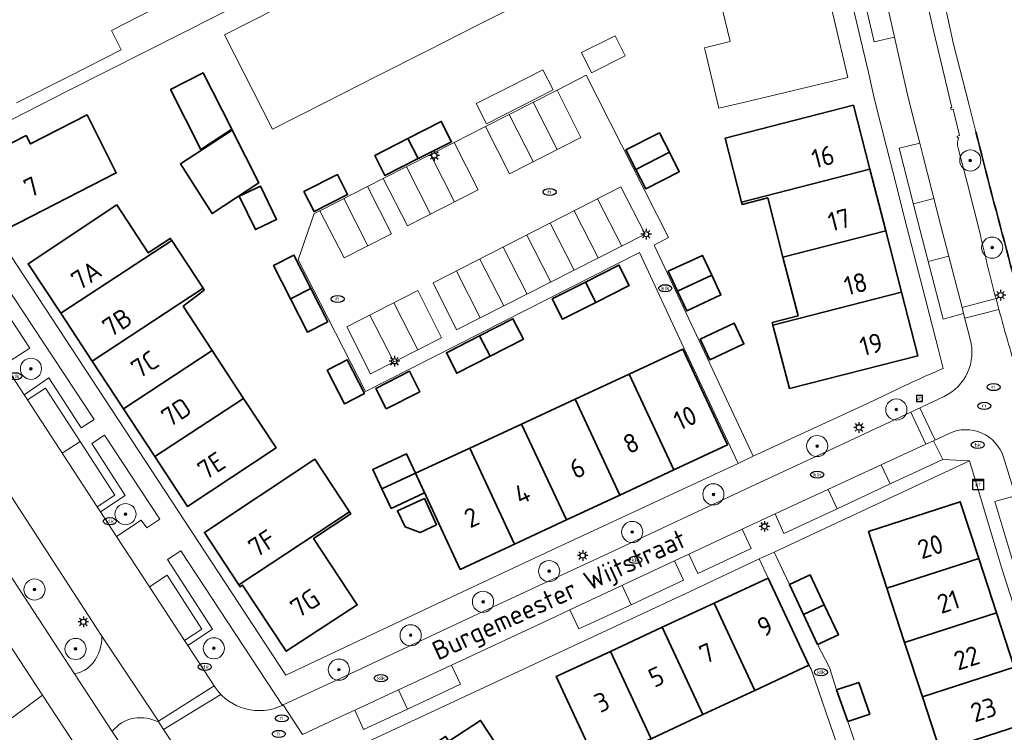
# Model space of a CAD drawing. Header units: metres. Extents: x 89394 to 92106, y 463550 to 466167.
# Tile 35 of 112: x 90360 to 90453, y 465358 to 465425. Entities that reach past the tile are written whole.
import ezdxf
from ezdxf.enums import TextEntityAlignment as Align

# ---------------------------------------------------------------- set-up
doc = ezdxf.new("R2010")
doc.units = ezdxf.units.M
for name, color, linetype, lineweight in [('B-PV-GK-BESCHOEIING-G', 253, 'OB-BESCHOEIING-BLOK', 35), ('B-PV-GR-BEPLANTING_CULTUUR_BODEMBEDEKKER-GV', 90, 'Continuous', 18), ('B-PV-GR-BEPLANTING_CULTUUR_HEESTERS-GV', 90, 'Continuous', 18), ('B-PV-GR-BOOM-S', 90, 'Continuous', 25), ('B-PV-IE-MEUBILAIR-S', 7, 'Continuous', 25), ('B-PV-OG-BEBOUWING-GV', 7, 'Continuous', 35), ('B-PV-OG-BEBOUWING-T18', 1, 'Continuous', 18), ('B-PV-OG-TERREIN_BEGROEID-GV', 7, 'Continuous', 18), ('B-PV-OG-TERREIN_ERF-GV', 50, 'Continuous', 18), ('B-PV-OG-TOPOGRAFIE-T18', 1, 'Continuous', 18), ('B-PV-OG-WATER-GV', 130, 'Continuous', 18), ('B-PV-VH-VERHARDING_ASFALT-GV', 210, 'Continuous', 18), ('B-PV-VH-VERHARDING_BETONSTRAATSTEEN-GV', 190, 'Continuous', 18), ('B-PV-VH-VERHARDING_STRAATBAKSTEEN-GV', 40, 'Continuous', 18), ('B-PV-VW-MARKERING_PICTOGRAM-G', 7, 'Continuous', 18), ('X-XX-AL-VERWIJZING-G', 7, 'Continuous', 18)]:
    doc.layers.add(name, color=color, linetype=linetype, lineweight=lineweight)
doc.styles.add('NLCS-ISO', font='NLCS-ISO.ttf')
doc.styles.add('NLCS-ISO-M500-T18', font='NLCS-ISO.ttf', dxfattribs={"height": 0.9})
doc.linetypes.add('OB-BESCHOEIING-BLOK', pattern='A,6,-1,[152,NLCS.SHX,S=2,R=0,X=-1,Y=0]', length=7)

# ---------------------------------------------------------------- blocks, each defined once
blk = doc.blocks.new('SIE-MEUBILAIR_BORD_VERKEER-SO')
blk.add_lwpolyline([(-0.5625, -0.5625), (0.5625, -0.5625), (0.5625, 0.5625), (-0.5625, 0.5625)], close=True)
at = {"style": 'NLCS-ISO'}
blk.add_text('vb', height=0.75, dxfattribs=at).set_placement((0, 0), align=Align.MIDDLE_CENTER)
blk = doc.blocks.new('SIE-MEUBILAIR_KAST_ELEKTRA-SO')
for points in [[(-1, 1), (1, 1), (1, 0.84), (-1, 0.84)], [(-1, 0.76), (1, 0.76), (1, -1), (-1, -1)]]:
    blk.add_lwpolyline(points, close=True)
at = {"style": 'NLCS-ISO'}
blk.add_text('et', height=0.75, dxfattribs=at).set_placement((0, 0), align=Align.MIDDLE_CENTER)
blk = doc.blocks.new('SIE-MEUBILAIR_PAAL_LICHTMAST-SO')
for points in [[(-0.62, 0), (-1, 0)], [(-0.71, 0.71), (-0.44, 0.44)], [(0, 1), (0, 0.62)], [(0.44, 0.44), (0.71, 0.71)], [(1, 0), (0.62, 0)], [(-0.71, -0.71), (-0.44, -0.44)], [(0, -0.62), (0, -1)], [(0.44, -0.44), (0.71, -0.71)]]:
    blk.add_lwpolyline(points)
blk.add_circle((0, 0), 0.5)
blk = doc.blocks.new('SIE-MEUBILAIR_PUT_RIOOLPUT-SO')
blk.add_ellipse((0, 0), major_axis=(1.25, 0), ratio=0.54)
at = {"style": 'NLCS-ISO'}
blk.add_text('ri', height=0.75, dxfattribs=at).set_placement((-0.04, 0.07), align=Align.MIDDLE_CENTER)
blk = doc.blocks.new('SIE-MEUBILAIR_PUT_KOLK-SO')
blk.add_ellipse((0, 0), major_axis=(1.25, 0), ratio=0.54)
at = {"style": 'NLCS-ISO'}
blk.add_text('klk', height=0.75, dxfattribs=at).set_placement((0.03, 0), align=Align.MIDDLE_CENTER)
blk = doc.blocks.new('SIE-MEUBILAIR_PUT_BRANDKRAAN-SO')
blk.add_ellipse((0, 0), major_axis=(1.25, 0), ratio=0.54)
at = {"style": 'NLCS-ISO'}
blk.add_text('bk', height=0.75, dxfattribs=at).set_placement((0.03, 0), align=Align.MIDDLE_CENTER)
blk = doc.blocks.new('SGR-BOOM_GBKN-SO')
at = {"linetype": 'ByBlock', "lineweight": 18}
h = blk.add_hatch(color=0, dxfattribs=at)
h.dxf.hatch_style = 1
edge = h.paths.add_edge_path()
edge.add_arc((0, 0), 0.25, 0, 360)
at = {"color": 0, "linetype": 'ByBlock', "lineweight": 18}
for radius in [2, 0.25]:
    blk.add_circle((0, 0), radius, dxfattribs=at)
at = {"color": 0, "linetype": 'ByBlock', "lineweight": 18, "style": 'NLCS-ISO'}
blk.add_attdef('SOORT', (2.5, 0), '', height=1.5, dxfattribs=at)

msp = doc.modelspace()

# ---------------------------------------------------------------- linework, layer by layer
at = {"layer": 'B-PV-GK-BESCHOEIING-G'}
msp.add_lwpolyline([(90456.884, 465391.17, -0.00685), (90450.526, 465414.838)], format="xyb", dxfattribs=at)
at = {"layer": 'B-PV-GR-BEPLANTING_CULTUUR_BODEMBEDEKKER-GV'}
for points in [[(90449.572, 465455.143, 0.013852), (90457.255, 465419.11)], [(90371, 465359.42, 0.178288), (90368.922, 465358.169)], [(90373.34, 465359.053, 0.146564), (90371, 465359.42)]]:
    msp.add_lwpolyline(points, format="xyb", dxfattribs=at)
at = {"layer": 'B-PV-GR-BEPLANTING_CULTUUR_BODEMBEDEKKER-GV', "flags": 128}
for points in [[(90373.766, 465358.365), (90373.34, 465359.053)], [(90368.922, 465358.169), (90370.273, 465356.104), (90392.923, 465321.586), (90394.431, 465319.307), (90396.548, 465320.668), (90397.1, 465322.944), (90395.223, 465325.795), (90381.359, 465346.991), (90373.766, 465358.365)]]:
    msp.add_lwpolyline(points, dxfattribs=at)
at = {"layer": 'B-PV-GR-BEPLANTING_CULTUUR_HEESTERS-GV', "flags": 128}
for points in [[(90360.611, 465389.986), (90362.948, 465391.582), (90366.008, 465386.873), (90367.234, 465387.636), (90358.608, 465400.694), (90357.448, 465399.969), (90361.137, 465394.384), (90358.75, 465392.84)], [(90367.835, 465378.906), (90369.336, 465376.604), (90371.664, 465378.146), (90372.187, 465377.423), (90373.418, 465378.231), (90368.193, 465386.151), (90366.988, 465385.392), (90370.159, 465380.452)]]:
    msp.add_lwpolyline(points, close=True, dxfattribs=at)
for points in [[(90385.011, 465360.634), (90375.414, 465375.235), (90374.151, 465374.423), (90378.418, 465367.834), (90376.065, 465366.284), (90378.556, 465362.464)], [(90378.556, 465362.464), (90378.672, 465362.286)]]:
    msp.add_lwpolyline(points, dxfattribs=at)
at = {"layer": 'B-PV-GR-BEPLANTING_CULTUUR_HEESTERS-GV'}
msp.add_lwpolyline([(90378.672, 465362.286, 0.364449), (90385.011, 465360.634)], format="xyb", dxfattribs=at)
at = {"layer": 'B-PV-OG-BEBOUWING-GV', "flags": 128}
for points in [[(90377.533, 465420.409), (90374.446, 465418.83), (90377.312, 465413.171), (90380.234, 465415.069)], [(90428.395, 465408.179), (90440.521, 465411.293), (90438.965, 465417.341), (90426.844, 465414.22)], [(90357.185, 465411.645), (90356.087, 465411.085), (90358.871, 465405.605), (90369.315, 465410.955), (90366.558, 465416.429), (90361.194, 465413.692), (90360.785, 465414.469), (90356.776, 465412.447)], [(90396.876, 465414.195), (90397.846, 465412.298), (90400.995, 465413.897), (90400.012, 465415.808)], [(90382.784, 465410.027), (90380.273, 465414.992), (90375.364, 465411.822), (90378.371, 465407.11)], [(90421.574, 465412.896), (90420.639, 465414.737), (90417.466, 465413.126), (90418.408, 465411.283)], [(90396.876, 465414.195), (90393.739, 465412.581), (90394.696, 465410.698), (90397.846, 465412.298)], [(90421.574, 465412.896), (90418.408, 465411.283), (90419.35, 465409.44), (90422.509, 465411.054)], [(90428.45, 465407.964), (90430.869, 465408.585), (90432.307, 465402.988), (90442.017, 465405.482), (90440.521, 465411.293), (90428.395, 465408.179)], [(90390.202, 465410.801), (90387.037, 465409.189), (90388.004, 465407.291), (90391.169, 465408.903)], [(90380.927, 465408.739), (90382.451, 465405.589), (90384.461, 465406.561), (90382.937, 465409.711)], [(90369.357, 465407.927), (90360.983, 465402.369), (90364.061, 465397.679), (90374.545, 465404.56), (90374.41, 465404.766), (90372.327, 465403.395)], [(90443.512, 465399.671), (90442.017, 465405.482), (90432.307, 465402.988), (90433.735, 465397.427), (90431.289, 465396.799), (90431.354, 465396.549)], [(90377.506, 465400.044), (90374.545, 465404.56), (90364.061, 465397.679), (90367.024, 465393.164)], [(90387.697, 465400.025), (90386.098, 465403.177), (90384.175, 465402.199), (90385.777, 465399.05)], [(90421.467, 465401.649), (90422.347, 465399.779), (90425.58, 465401.292), (90424.71, 465403.159)], [(90414.632, 465398.713), (90417.784, 465400.311), (90416.808, 465402.234), (90413.657, 465400.635)], [(90413.657, 465400.635), (90410.506, 465399.036), (90411.48, 465397.115), (90414.632, 465398.713)], [(90425.58, 465401.292), (90422.347, 465399.779), (90423.226, 465397.909), (90426.449, 465399.425)], [(90375.627, 465398.359), (90377.613, 465399.88), (90377.506, 465400.044), (90367.024, 465393.164), (90369.986, 465388.65), (90378.38, 465394.159)], [(90387.697, 465400.025), (90385.777, 465399.05), (90387.378, 465395.9), (90389.296, 465396.873)], [(90432.913, 465390.56), (90445.059, 465393.659), (90443.512, 465399.671), (90431.354, 465396.549)], [(90403.647, 465395.557), (90404.63, 465393.634), (90407.776, 465395.246), (90406.795, 465397.16)], [(90424.489, 465395.224), (90425.408, 465393.27), (90428.621, 465394.781), (90427.702, 465396.736)], [(90403.647, 465395.557), (90400.499, 465393.954), (90401.483, 465392.021), (90404.63, 465393.634)], [(90369.986, 465388.65), (90372.949, 465384.135), (90381.34, 465389.642), (90378.38, 465394.159)], [(90421.99, 465382.883), (90427.062, 465385.246), (90422.848, 465394.29), (90417.768, 465391.933)], [(90389.233, 465392.299), (90390.861, 465389.138), (90392.764, 465390.112), (90391.142, 465393.282)], [(90397.995, 465390.275), (90397.011, 465392.202), (90393.842, 465390.578), (90394.826, 465388.657)], [(90416.887, 465380.506), (90421.99, 465382.883), (90417.768, 465391.933), (90412.66, 465389.564)], [(90376.032, 465379.438), (90384.407, 465384.961), (90381.34, 465389.642), (90372.949, 465384.135)], [(90411.838, 465378.153), (90416.887, 465380.506), (90412.66, 465389.564), (90407.607, 465387.22)], [(90402.708, 465384.948), (90406.943, 465375.873), (90411.838, 465378.153), (90407.607, 465387.22)], [(90406.943, 465375.873), (90402.708, 465384.948), (90397.593, 465382.575), (90401.811, 465373.482)], [(90391.357, 465378.907), (90388.086, 465383.884), (90377.634, 465376.981), (90380.879, 465372.03)], [(90394.409, 465381.087), (90397.581, 465382.567), (90396.719, 465384.413), (90393.548, 465382.933)], [(90398.442, 465380.721), (90397.581, 465382.567), (90394.409, 465381.087), (90395.27, 465379.241)], [(90399.575, 465377.701), (90398.425, 465380.18), (90395.883, 465379.001), (90396.618, 465377.488), (90398.038, 465376.961)], [(90440.391, 465377.053), (90442.135, 465371.7), (90450.809, 465374.525), (90449.063, 465379.881)], [(90391.357, 465378.907), (90380.879, 465372.03), (90381.005, 465371.837), (90381.247, 465372.001), (90385.36, 465365.738), (90392.078, 465370.143), (90387.949, 465376.416), (90391.472, 465378.731)], [(90443.807, 465366.566), (90452.482, 465369.39), (90450.809, 465374.525), (90442.135, 465371.7)], [(90436.206, 465370.132), (90434.871, 465372.968), (90432.924, 465372.052), (90434.248, 465369.21)], [(90425.792, 465370.285), (90429.639, 465362.041), (90434.747, 465364.422), (90430.917, 465372.666)], [(90420.895, 465368.01), (90424.745, 465359.76), (90429.639, 465362.041), (90425.792, 465370.285)], [(90435.571, 465366.368), (90437.541, 465367.295), (90436.206, 465370.132), (90434.248, 465369.21)], [(90452.482, 465369.39), (90443.807, 465366.566), (90445.479, 465361.432), (90454.155, 465364.256)], [(90424.745, 465359.76), (90420.895, 465368.01), (90415.998, 465365.735), (90419.85, 465357.479)], [(90419.85, 465357.479), (90415.998, 465365.735), (90410.892, 465363.363), (90414.733, 465355.094)], [(90445.479, 465361.432), (90447.152, 465356.297), (90455.828, 465359.122), (90454.155, 465364.256)], [(90438.424, 465359.1), (90440.501, 465359.806), (90439.462, 465362.787), (90437.376, 465362.105)], [(90400.727, 465357.24), (90400.432, 465357.7), (90396.419, 465355.07), (90396.717, 465354.615), (90393.691, 465352.634), (90398.063, 465345.943), (90406.42, 465351.429), (90407.239, 465350.178), (90412.279, 465353.482), (90410.638, 465355.975), (90407.28, 465353.796), (90403.736, 465359.21)], [(90447.152, 465356.297), (90448.824, 465351.162), (90457.501, 465353.988), (90455.828, 465359.122)]]:
    msp.add_lwpolyline(points, close=True, dxfattribs=at)
at = {"layer": 'B-PV-OG-TERREIN_BEGROEID-GV', "flags": 128}
for points in [[(90445.489, 465429.016), (90446.54, 465424.413), (90447.377, 465420.841), (90448.266, 465417.135), (90448.149, 465417.11), (90448.19, 465416.935), (90448.404, 465416.984), (90448.982, 465414.469), (90448.769, 465414.412), (90448.807, 465414.256), (90448.931, 465414.265)], [(90454.376, 465392.252), (90454.892, 465390.593), (90456.884, 465391.17), (90456.044, 465394.155), (90454.902, 465398.281), (90453.78, 465402.413), (90452.676, 465406.55), (90451.591, 465410.691), (90450.526, 465414.838), (90449.892, 465417.338), (90448.431, 465423.1), (90447.14, 465429.064)], [(90448.91, 465413.151), (90449.753, 465409.92), (90450.962, 465405.054)], [(90452.441, 465399.065), (90452.577, 465398.554), (90452.714, 465398.044)], [(90367.952, 465367.171), (90367.41, 465367.988), (90360.512, 465378.629), (90356.496, 465384.799), (90355.353, 465385.079)], [(90352.316, 465383.562), (90365.367, 465363.604)]]:
    msp.add_lwpolyline(points, dxfattribs=at)
at = {"layer": 'B-PV-OG-TERREIN_BEGROEID-GV'}
for points in [[(90448.931, 465414.265, 0.209909), (90448.91, 465413.151)], [(90450.962, 465405.054, 0.007824), (90452.441, 465399.065)], [(90452.714, 465398.044, 0.007979), (90454.376, 465392.252)], [(90367.125, 465364.64, 0.16163), (90367.952, 465367.171)], [(90365.367, 465363.604, 0.170172), (90367.125, 465364.64)]]:
    msp.add_lwpolyline(points, format="xyb", dxfattribs=at)
at = {"layer": 'B-PV-OG-TERREIN_BEGROEID-GV', "flags": 128}
msp.add_lwpolyline([(90362.343, 465361.593), (90349.795, 465380.711), (90349.462, 465380.493), (90348.188, 465380.759), (90345.829, 465379.452), (90344.473, 465378.669), (90357.845, 465358.453), (90359.493, 465359.48)], close=True, dxfattribs=at)
at = {"layer": 'B-PV-OG-TERREIN_ERF-GV', "flags": 128}
for points in [[(90447.44, 465392.472), (90447.022, 465394.1), (90445.553, 465399.866), (90443.969, 465405.947), (90442.676, 465411.093), (90442.086, 465413.428), (90440.961, 465417.884), (90440.386, 465420.447), (90439.111, 465425.88), (90437.843, 465431.391), (90437.262, 465434.001), (90436.34, 465438.102), (90436.151, 465439.082), (90435.163, 465444.275), (90434.372, 465448.399), (90433.382, 465453.634), (90408.209, 465440.783), (90391.424, 465432.231), (90375.836, 465424.311), (90364.736, 465418.704), (90353.016, 465412.73)], [(90353.016, 465412.73), (90385.341, 465363.484), (90399.55, 465370.182), (90410.842, 465375.48), (90421.961, 465380.667), (90428.072, 465383.479), (90422.955, 465394.416), (90418.759, 465403.441), (90392.857, 465390.283), (90386.505, 465402.738), (90388.022, 465407.101), (90388.555, 465407.372), (90393.04, 465409.654), (90394.539, 465410.416), (90401.228, 465413.819), (90404.211, 465415.337), (90410.972, 465418.776), (90413.716, 465420.172), (90421.48, 465404.835), (90420.138, 465404.123), (90425.134, 465393.474), (90429.477, 465384.194), (90440.347, 465389.191), (90443.308, 465390.605)], [(90456.122, 465363.832), (90452.995, 465373.573), (90452.15, 465376.409), (90449.941, 465383.731), (90431.473, 465375.102), (90432.924, 465372.052), (90434.871, 465372.968), (90436.206, 465370.132), (90437.541, 465367.295), (90435.571, 465366.368), (90436.693, 465364.194), (90437.376, 465362.105), (90439.462, 465362.787), (90440.501, 465359.806), (90438.424, 465359.1), (90439.044, 465357.335)], [(90414.733, 465355.094), (90410.892, 465363.363), (90415.998, 465365.735), (90420.895, 465368.01), (90425.792, 465370.285), (90430.917, 465372.666), (90430.066, 465374.469), (90423.529, 465371.4), (90390.219, 465355.86)], [(90437.468, 465356.821), (90434.974, 465364.044), (90434.747, 465364.422), (90429.639, 465362.041), (90424.745, 465359.76), (90419.85, 465357.479)]]:
    msp.add_lwpolyline(points, dxfattribs=at)
for points in [[(90403.784, 465436.309), (90408.847, 465438.88), (90413.377, 465429.94), (90408.324, 465427.379), (90403.507, 465424.939), (90398.69, 465422.498), (90393.874, 465420.058), (90389.056, 465417.617), (90384.07, 465415.09), (90379.545, 465423.999), (90384.525, 465426.528), (90389.34, 465428.973), (90394.155, 465431.419), (90398.969, 465433.864)], [(90426.067, 465428.608), (90435.844, 465430.901), (90437.145, 465425.433), (90438.448, 465419.958), (90428.72, 465417.64), (90426.248, 465417.056), (90424.954, 465422.532), (90424.896, 465422.779), (90427.32, 465423.357)], [(90417.403, 465422.011), (90414.228, 465420.411), (90413.269, 465422.313), (90416.444, 465423.913)], [(90377.533, 465420.409), (90380.234, 465415.069), (90377.312, 465413.171), (90374.446, 465418.83)], [(90410.599, 465418.789), (90407.45, 465417.185), (90404.3, 465415.581), (90403.328, 465417.506), (90406.48, 465419.098), (90409.631, 465420.689)], [(90430.869, 465408.585), (90428.45, 465407.964), (90428.395, 465408.179), (90426.844, 465414.22), (90438.965, 465417.341), (90440.521, 465411.293), (90442.017, 465405.482), (90443.512, 465399.671), (90445.059, 465393.659), (90432.913, 465390.56), (90431.354, 465396.549), (90431.289, 465396.799), (90433.735, 465397.427), (90432.307, 465402.988)], [(90356.087, 465411.085), (90357.185, 465411.645), (90356.776, 465412.447), (90360.785, 465414.469), (90361.194, 465413.692), (90366.558, 465416.429), (90369.315, 465410.955), (90358.871, 465405.605)], [(90396.876, 465414.195), (90400.012, 465415.808), (90400.995, 465413.897), (90397.846, 465412.298), (90394.696, 465410.698), (90393.739, 465412.581)], [(90375.364, 465411.822), (90380.273, 465414.992), (90382.784, 465410.027), (90378.371, 465407.11)], [(90420.639, 465414.737), (90421.574, 465412.896), (90422.509, 465411.054), (90419.35, 465409.44), (90418.408, 465411.283), (90417.466, 465413.126)], [(90387.037, 465409.189), (90390.202, 465410.801), (90391.169, 465408.903), (90388.004, 465407.291)], [(90380.927, 465408.739), (90382.937, 465409.711), (90384.461, 465406.561), (90382.451, 465405.589)], [(90384.407, 465384.961), (90376.032, 465379.438), (90372.949, 465384.135), (90369.986, 465388.65), (90367.024, 465393.164), (90364.061, 465397.679), (90360.983, 465402.369), (90369.357, 465407.927), (90372.327, 465403.395), (90374.41, 465404.766), (90374.545, 465404.56), (90377.506, 465400.044), (90377.613, 465399.88), (90375.627, 465398.359), (90378.38, 465394.159), (90381.34, 465389.642)], [(90385.777, 465399.05), (90384.175, 465402.199), (90386.098, 465403.177), (90387.697, 465400.025), (90389.296, 465396.873), (90387.378, 465395.9)], [(90425.58, 465401.292), (90426.449, 465399.425), (90423.226, 465397.909), (90422.347, 465399.779), (90421.467, 465401.649), (90424.71, 465403.159)], [(90416.808, 465402.234), (90417.784, 465400.311), (90414.632, 465398.713), (90411.48, 465397.115), (90410.506, 465399.036), (90413.657, 465400.635)], [(90400.499, 465393.954), (90403.647, 465395.557), (90406.795, 465397.16), (90407.776, 465395.246), (90404.63, 465393.634), (90401.483, 465392.021)], [(90425.408, 465393.27), (90424.489, 465395.224), (90427.702, 465396.736), (90428.621, 465394.781)], [(90416.887, 465380.506), (90411.838, 465378.153), (90406.943, 465375.873), (90401.811, 465373.482), (90397.593, 465382.575), (90402.708, 465384.948), (90407.607, 465387.22), (90412.66, 465389.564), (90417.768, 465391.933), (90422.848, 465394.29), (90427.062, 465385.246), (90421.99, 465382.883)], [(90389.233, 465392.299), (90391.142, 465393.282), (90392.764, 465390.112), (90390.861, 465389.138)], [(90397.995, 465390.275), (90394.826, 465388.657), (90393.842, 465390.578), (90397.011, 465392.202)], [(90388.086, 465383.884), (90391.357, 465378.907), (90391.472, 465378.731), (90387.949, 465376.416), (90392.078, 465370.143), (90385.36, 465365.738), (90381.247, 465372.001), (90381.005, 465371.837), (90380.879, 465372.03), (90377.634, 465376.981)], [(90397.581, 465382.567), (90398.442, 465380.721), (90395.27, 465379.241), (90394.409, 465381.087), (90393.548, 465382.933), (90396.719, 465384.413)], [(90395.883, 465379.001), (90398.425, 465380.18), (90399.575, 465377.701), (90398.038, 465376.961), (90396.618, 465377.488)], [(90457.501, 465353.988), (90459.256, 465348.602), (90450.579, 465345.775), (90448.824, 465351.162), (90447.152, 465356.297), (90445.479, 465361.432), (90443.807, 465366.566), (90442.135, 465371.7), (90440.391, 465377.053), (90449.063, 465379.881), (90450.809, 465374.525), (90452.482, 465369.39), (90454.155, 465364.256), (90455.828, 465359.122)], [(90400.432, 465357.7), (90400.727, 465357.24), (90403.736, 465359.21), (90407.28, 465353.796), (90410.638, 465355.975), (90412.279, 465353.482), (90407.239, 465350.178), (90406.42, 465351.429), (90398.063, 465345.943), (90393.691, 465352.634), (90396.717, 465354.615), (90396.419, 465355.07)]]:
    msp.add_lwpolyline(points, close=True, dxfattribs=at)
at = {"layer": 'B-PV-OG-TERREIN_ERF-GV'}
msp.add_lwpolyline([(90443.308, 465390.605, -0.00883), (90447.44, 465392.472)], format="xyb", dxfattribs=at)
at = {"layer": 'B-PV-OG-WATER-GV'}
msp.add_lwpolyline([(90457.255, 465419.11, -0.013852), (90449.572, 465455.143)], format="xyb", dxfattribs=at)
at = {"layer": 'B-PV-OG-WATER-GV', "flags": 128}
msp.add_lwpolyline([(90447.14, 465429.064), (90448.431, 465423.1), (90449.892, 465417.338), (90450.526, 465414.838), (90451.591, 465410.691), (90452.676, 465406.55), (90453.78, 465402.413)], dxfattribs=at)
at = {"layer": 'B-PV-VH-VERHARDING_ASFALT-GV', "flags": 128}
for points in [[(90404.791, 465303.648), (90402.323, 465307.378), (90396.863, 465315.631), (90394.431, 465319.307), (90392.923, 465321.586), (90370.273, 465356.104), (90368.922, 465358.169), (90365.367, 465363.604), (90352.316, 465383.562), (90352.003, 465384.041), (90349.951, 465387.162), (90346.151, 465392.944), (90342.426, 465398.474), (90328.24, 465420.035), (90308.902, 465449.449)], [(90311.802, 465438.446), (90339.365, 465396.524), (90343.124, 465390.944), (90346.868, 465385.09), (90349.795, 465380.711), (90362.343, 465361.593), (90365.836, 465356.271), (90391.343, 465317.47), (90393.664, 465313.777), (90399.284, 465305.264), (90401.877, 465301.337), (90402.521, 465300.361), (90417.635, 465277.302), (90433.792, 465252.559)], [(90378.672, 465362.286), (90378.556, 465362.464), (90373.293, 465359.123), (90373.34, 465359.053), (90373.766, 465358.365), (90381.359, 465346.991), (90386.48, 465350.41), (90385.385, 465352.087)], [(90386.904, 465357.872), (90385.092, 465360.671), (90385.011, 465360.634)]]:
    msp.add_lwpolyline(points, dxfattribs=at)
msp.add_lwpolyline([(90376.065, 465366.284), (90375.753, 465366.762), (90372.439, 465371.846), (90369.336, 465376.604), (90367.835, 465378.906), (90367.515, 465379.397), (90360.93, 465389.496), (90360.611, 465389.986), (90358.75, 465392.84), (90358.431, 465393.329), (90355.109, 465398.424), (90349.953, 465406.331), (90349.297, 465407.336), (90343.991, 465403.877), (90351.633, 465392.269), (90352.74, 465390.568), (90356.496, 465384.799), (90360.512, 465378.629), (90367.41, 465367.988), (90367.952, 465367.171), (90373.293, 465359.123), (90378.556, 465362.464)], close=True, dxfattribs=at)
at = {"layer": 'B-PV-VH-VERHARDING_ASFALT-GV'}
msp.add_lwpolyline([(90385.011, 465360.634, -0.364449), (90378.672, 465362.286)], format="xyb", dxfattribs=at)
at = {"layer": 'B-PV-VH-VERHARDING_BETONSTRAATSTEEN-GV', "flags": 128}
for points in [[(90430.839, 465455.882), (90429.011, 465454.987), (90428.828, 465454.897), (90429.744, 465453.125), (90424.833, 465450.609), (90419.933, 465448.107), (90414.999, 465445.588), (90414.1, 465447.394), (90407.406, 465443.983), (90404.992, 465442.755), (90405.903, 465440.955), (90400.962, 465438.437), (90396.05, 465435.938), (90395.14, 465437.742), (90392.281, 465436.287), (90389.434, 465434.838), (90388.987, 465434.612), (90389.916, 465432.817), (90384.978, 465430.321), (90379.79, 465427.689), (90378.878, 465429.493), (90374.354, 465427.202), (90368.869, 465424.411), (90369.778, 465422.578)], [(90385.341, 465363.484), (90353.016, 465412.73), (90364.736, 465418.704), (90375.836, 465424.311), (90391.424, 465432.231), (90408.209, 465440.783), (90433.382, 465453.634), (90434.372, 465448.399), (90435.163, 465444.275), (90436.151, 465439.082), (90436.34, 465438.102), (90437.262, 465434.001), (90437.843, 465431.391), (90439.111, 465425.88), (90440.386, 465420.447), (90440.961, 465417.884), (90442.086, 465413.428), (90442.676, 465411.093), (90443.969, 465405.947), (90445.553, 465399.866), (90447.022, 465394.1), (90447.44, 465392.472)], [(90449.995, 465395.241), (90449.374, 465397.651), (90447.458, 465397.14), (90446.165, 465402.1), (90445.065, 465406.365), (90443.293, 465413.279), (90445.237, 465413.762), (90444.526, 465416.556), (90444.049, 465418.498), (90442.849, 465423.78), (90440.916, 465423.322), (90439.687, 465428.635), (90441.645, 465429.095), (90439.864, 465437.012), (90439.569, 465438.352), (90437.603, 465437.928), (90435.542, 465448.61), (90437.531, 465448.975), (90437.187, 465450.783), (90436.819, 465452.722)], [(90448.931, 465414.265), (90448.807, 465414.256), (90448.769, 465414.412), (90448.982, 465414.469), (90448.404, 465416.984), (90448.19, 465416.935), (90448.149, 465417.11), (90448.266, 465417.135), (90447.377, 465420.841), (90446.54, 465424.413), (90445.489, 465429.016)], [(90442.055, 465427.272), (90442.849, 465423.78), (90444.049, 465418.498), (90444.526, 465416.556), (90445.237, 465413.762)], [(90369.778, 465422.578), (90364.84, 465420.068), (90359.88, 465417.564)], [(90445.237, 465413.762), (90445.557, 465412.506), (90447.239, 465405.937), (90449.228, 465398.217), (90452.441, 465399.065)], [(90450.962, 465405.054), (90449.753, 465409.92), (90448.91, 465413.151)], [(90358.608, 465400.694), (90367.234, 465387.636), (90366.008, 465386.873), (90362.948, 465391.582), (90360.611, 465389.986), (90360.93, 465389.496), (90362.627, 465390.603), (90365.896, 465385.579), (90369.177, 465380.481), (90367.515, 465379.397), (90367.835, 465378.906), (90370.159, 465380.452), (90366.988, 465385.392), (90368.193, 465386.151), (90373.418, 465378.231), (90372.187, 465377.423), (90371.664, 465378.146), (90369.336, 465376.604), (90372.439, 465371.846), (90374.115, 465372.939), (90377.408, 465367.841), (90375.753, 465366.762), (90376.065, 465366.284), (90378.418, 465367.834), (90374.151, 465374.423), (90375.414, 465375.235), (90385.011, 465360.634), (90385.092, 465360.671), (90390.924, 465363.397), (90403.98, 465369.507), (90415.782, 465374.994), (90429.241, 465381.276), (90436.712, 465384.757), (90444.383, 465388.353), (90447.539, 465389.832)], [(90358.75, 465392.84), (90361.137, 465394.384), (90357.448, 465399.969)], [(90452.714, 465398.044), (90452.577, 465398.554), (90452.441, 465399.065), (90449.228, 465398.217), (90449.374, 465397.651), (90449.995, 465395.241)], [(90453.16, 465384.082), (90454.08, 465381.027), (90457.54, 465382.076), (90456.246, 465386.342), (90454.892, 465390.593), (90454.376, 465392.252)], [(90443.308, 465390.605), (90440.347, 465389.191), (90429.477, 465384.194), (90428.072, 465383.479), (90421.961, 465380.667), (90410.842, 465375.48), (90399.55, 465370.182), (90385.341, 465363.484)], [(90447.539, 465389.832), (90444.383, 465388.353), (90445.802, 465385.307), (90446.522, 465385.64), (90448.01, 465386.336)], [(90373.34, 465359.053), (90373.293, 465359.123), (90367.952, 465367.171)], [(90365.367, 465363.604), (90368.922, 465358.169)]]:
    msp.add_lwpolyline(points, dxfattribs=at)
for points in [[(90428.072, 465383.479), (90429.477, 465384.194), (90425.134, 465393.474), (90420.138, 465404.123), (90421.48, 465404.835), (90413.716, 465420.172), (90410.972, 465418.776), (90413.221, 465414.305), (90406.47, 465410.862), (90404.211, 465415.337), (90401.228, 465413.819), (90403.5, 465409.358), (90396.819, 465405.949), (90394.539, 465410.416), (90393.04, 465409.654), (90395.317, 465405.195), (90390.831, 465402.922), (90388.555, 465407.372), (90388.022, 465407.101), (90386.505, 465402.738), (90392.857, 465390.283), (90418.759, 465403.441), (90422.955, 465394.416)], [(90404.211, 465415.337), (90406.47, 465410.862), (90413.221, 465414.305), (90410.972, 465418.776)], [(90394.539, 465410.416), (90396.819, 465405.949), (90403.5, 465409.358), (90401.228, 465413.819)], [(90445.557, 465412.506), (90445.237, 465413.762), (90443.293, 465413.279), (90445.065, 465406.365), (90446.165, 465402.1), (90447.458, 465397.14), (90449.374, 465397.651), (90449.228, 465398.217), (90447.239, 465405.937)], [(90393.04, 465409.654), (90388.555, 465407.372), (90390.831, 465402.922), (90395.317, 465405.195)], [(90401.469, 465396.116), (90399.239, 465400.547), (90417.001, 465409.626), (90419.284, 465405.159)], [(90399.239, 465400.547), (90401.469, 465396.116), (90419.284, 465405.159), (90417.001, 465409.626)], [(90400.053, 465395.373), (90393.334, 465391.966), (90391.102, 465396.407), (90397.808, 465399.823)], [(90400.053, 465395.373), (90397.808, 465399.823), (90391.102, 465396.407), (90393.334, 465391.966)], [(90360.93, 465389.496), (90367.515, 465379.397), (90369.177, 465380.481), (90365.896, 465385.579), (90362.627, 465390.603)], [(90385.092, 465360.671), (90386.904, 465357.872), (90390.884, 465359.743), (90391.849, 465360.175), (90400.988, 465364.443), (90410.842, 465369.038), (90412.18, 465369.664), (90422.074, 465374.292), (90423.423, 465374.923), (90428.452, 465377.275), (90431.561, 465378.723), (90445.802, 465385.307), (90444.383, 465388.353), (90436.712, 465384.757), (90429.241, 465381.276), (90415.782, 465374.994), (90403.98, 465369.507), (90390.924, 465363.397)], [(90438.424, 465359.1), (90437.376, 465362.105), (90436.693, 465364.194), (90435.571, 465366.368), (90434.248, 465369.21), (90432.924, 465372.052), (90431.473, 465375.102), (90430.066, 465374.469), (90430.917, 465372.666), (90434.747, 465364.422), (90434.974, 465364.044), (90437.468, 465356.821), (90439.044, 465357.335)], [(90372.439, 465371.846), (90375.753, 465366.762), (90377.408, 465367.841), (90374.115, 465372.939)], [(90360.259, 465354.799), (90362.027, 465355.523), (90365.836, 465356.271), (90362.343, 465361.593), (90359.493, 465359.48), (90357.845, 465358.453)]]:
    msp.add_lwpolyline(points, close=True, dxfattribs=at)
at = {"layer": 'B-PV-VH-VERHARDING_BETONSTRAATSTEEN-GV'}
for points in [[(90448.91, 465413.151, -0.209909), (90448.931, 465414.265)], [(90452.441, 465399.065, -0.007824), (90450.962, 465405.054)], [(90454.376, 465392.252, -0.007979), (90452.714, 465398.044)], [(90447.539, 465389.832, 0.365295), (90449.995, 465395.241)], [(90449.995, 465395.241, -0.365295), (90447.539, 465389.832)], [(90447.44, 465392.472, 0.00883), (90443.308, 465390.605)], [(90448.01, 465386.336, -0.450368), (90453.16, 465384.082)], [(90367.952, 465367.171, -0.16163), (90367.125, 465364.64)], [(90367.125, 465364.64, -0.170172), (90365.367, 465363.604)], [(90368.922, 465358.169, -0.178288), (90371, 465359.42)], [(90371, 465359.42, -0.146564), (90373.34, 465359.053)]]:
    msp.add_lwpolyline(points, format="xyb", dxfattribs=at)
at = {"layer": 'B-PV-VH-VERHARDING_STRAATBAKSTEEN-GV'}
msp.add_lwpolyline([(90453.16, 465384.082, 0.450368), (90448.01, 465386.336)], format="xyb", dxfattribs=at)
at = {"layer": 'B-PV-VH-VERHARDING_STRAATBAKSTEEN-GV', "flags": 128}
for points in [[(90448.01, 465386.336), (90446.522, 465385.64), (90447.418, 465383.868), (90449.941, 465383.731), (90452.15, 465376.409), (90452.995, 465373.573), (90456.122, 465363.832), (90459.351, 465354.086), (90461.164, 465348.674), (90462.16, 465345.773), (90463.85, 465341.121), (90466.832, 465332.916), (90468.665, 465327.938), (90470.932, 465322.047), (90475.012, 465311.765), (90477.358, 465305.939), (90479.637, 465300.314)], [(90390.219, 465355.86), (90423.529, 465371.4), (90430.066, 465374.469), (90431.473, 465375.102), (90449.941, 465383.731), (90447.418, 465383.868), (90442.443, 465381.557), (90437.427, 465379.21), (90432.398, 465376.876), (90431.561, 465378.723), (90428.452, 465377.275), (90429.313, 465375.445), (90424.253, 465373.077), (90423.423, 465374.923), (90422.074, 465374.292), (90422.919, 465372.458), (90417.964, 465370.142), (90413.029, 465367.854), (90412.18, 465369.664), (90410.842, 465369.038), (90400.988, 465364.443), (90401.842, 465362.621), (90396.814, 465360.284), (90392.674, 465358.346), (90391.849, 465360.175), (90390.884, 465359.743), (90386.904, 465357.872)], [(90454.08, 465381.027), (90453.16, 465384.082)], [(90453.94, 465374.541), (90452.328, 465379.891), (90454.261, 465380.428)]]:
    msp.add_lwpolyline(points, dxfattribs=at)
for points in [[(90447.418, 465383.868), (90446.522, 465385.64), (90445.802, 465385.307), (90431.561, 465378.723), (90432.398, 465376.876), (90437.427, 465379.21), (90442.443, 465381.557)], [(90455.869, 465375.102), (90454.261, 465380.428), (90452.328, 465379.891), (90453.94, 465374.541), (90455.613, 465369.247), (90457.339, 465363.945), (90459.239, 465364.568), (90457.514, 465369.849)], [(90428.452, 465377.275), (90423.423, 465374.923), (90424.253, 465373.077), (90429.313, 465375.445)], [(90412.18, 465369.664), (90413.029, 465367.854), (90417.964, 465370.142), (90422.919, 465372.458), (90422.074, 465374.292)], [(90400.988, 465364.443), (90391.849, 465360.175), (90392.674, 465358.346), (90396.814, 465360.284), (90401.842, 465362.621)]]:
    msp.add_lwpolyline(points, close=True, dxfattribs=at)
at = {"layer": 'B-PV-VW-MARKERING_PICTOGRAM-G', "flags": 128}
for points in [[(90410.976, 465413.163), (90408.705, 465417.623)], [(90408.712, 465412.012), (90406.441, 465416.471)], [(90401.274, 465408.221), (90399.005, 465412.688)], [(90398.99, 465407.062), (90396.723, 465411.527)], [(90393.083, 465404.046), (90390.806, 465408.517)], [(90417.072, 465404.037), (90414.793, 465408.497)], [(90414.854, 465402.911), (90412.578, 465407.365)], [(90412.568, 465401.751), (90410.295, 465406.198)], [(90410.377, 465400.638), (90408.106, 465405.079)], [(90408.149, 465399.5), (90405.879, 465403.941)], [(90405.933, 465398.379), (90403.668, 465402.811)], [(90446.042, 465402.586), (90447.974, 465403.084)], [(90403.706, 465397.248), (90401.444, 465401.674)], [(90397.796, 465394.239), (90395.54, 465398.668)], [(90452.714, 465398.044), (90449.487, 465397.212)], [(90393.282, 465397.513), (90395.53, 465393.08)], [(90446.652, 465385.751), (90445.249, 465388.759)], [(90365.896, 465385.579), (90364.204, 465384.475)], [(90442.443, 465381.557), (90441.599, 465383.376)], [(90437.427, 465379.21), (90436.575, 465381.045)], [(90417.964, 465370.142), (90417.113, 465371.965)], [(90373.766, 465358.365), (90379.193, 465361.654)], [(90396.814, 465360.284), (90395.967, 465362.098)]]:
    msp.add_lwpolyline(points, dxfattribs=at)
at = {"layer": 'X-XX-AL-VERWIJZING-G', "flags": 128}
msp.add_lwpolyline([(90444.639, 465408.024), (90446.578, 465408.52)], dxfattribs=at)

# ---------------------------------------------------------------- block references
at = {"layer": 'B-PV-GR-BOOM-S', "xscale": 0.5, "yscale": 0.5, "zscale": 0.5}
for p in [(90450.009, 465412.127), (90452.075, 465403.887), (90361.247, 465392.44), (90443.021, 465388.584), (90435.54, 465385.136), (90425.735, 465380.572), (90370.184, 465378.702), (90418.065, 465377.015), (90410.209, 465373.316), (90361.585, 465371.576), (90403.966, 465370.42), (90397.129, 465367.255), (90365.463, 465365.965), (90378.529, 465366.025), (90390.348, 465364.005)]:
    msp.add_blockref('SGR-BOOM_GBKN-SO', p, dxfattribs=at)
at = {"layer": 'B-PV-IE-MEUBILAIR-S', "xscale": 0.5, "yscale": 0.5, "zscale": 0.5}
for name, p in [('SIE-MEUBILAIR_PAAL_LICHTMAST-SO', (90399.359, 465412.588)), ('SIE-MEUBILAIR_PUT_RIOOLPUT-SO', (90410.259, 465409.147)), ('SIE-MEUBILAIR_PAAL_LICHTMAST-SO', (90419.385, 465405.155)), ('SIE-MEUBILAIR_PUT_KOLK-SO', (90421.183, 465400.05)), ('SIE-MEUBILAIR_PAAL_LICHTMAST-SO', (90452.867, 465399.397)), ('SIE-MEUBILAIR_PUT_RIOOLPUT-SO', (90390.227, 465399.036)), ('SIE-MEUBILAIR_PAAL_LICHTMAST-SO', (90395.589, 465393.15)), ('SIE-MEUBILAIR_PUT_KOLK-SO', (90359.766, 465391.734)), ('SIE-MEUBILAIR_PUT_RIOOLPUT-SO', (90452.216, 465390.711)), ('SIE-MEUBILAIR_BORD_VERKEER-SO', (90445.197, 465389.639)), ('SIE-MEUBILAIR_PUT_RIOOLPUT-SO', (90451.331, 465388.932)), ('SIE-MEUBILAIR_PAAL_LICHTMAST-SO', (90439.49, 465386.899)), ('SIE-MEUBILAIR_PUT_BRANDKRAAN-SO', (90450.709, 465385.251)), ('SIE-MEUBILAIR_PUT_KOLK-SO', (90435.542, 465382.431)), ('SIE-MEUBILAIR_KAST_ELEKTRA-SO', (90450.744, 465381.505)), ('SIE-MEUBILAIR_PUT_KOLK-SO', (90368.703, 465378.032)), ('SIE-MEUBILAIR_PAAL_LICHTMAST-SO', (90430.557, 465377.547)), ('SIE-MEUBILAIR_PAAL_LICHTMAST-SO', (90413.383, 465374.794)), ('SIE-MEUBILAIR_PUT_KOLK-SO', (90418.358, 465374.378)), ('SIE-MEUBILAIR_PAAL_LICHTMAST-SO', (90366.198, 465368.525)), ('SIE-MEUBILAIR_PUT_KOLK-SO', (90377.666, 465364.272)), ('SIE-MEUBILAIR_PUT_KOLK-SO', (90394.32, 465363.201)), ('SIE-MEUBILAIR_PUT_KOLK-SO', (90435.899, 465363.767)), ('SIE-MEUBILAIR_PUT_RIOOLPUT-SO', (90384.952, 465359.404)), ('SIE-MEUBILAIR_PUT_RIOOLPUT-SO', (90384.666, 465357.933))]:
    msp.add_blockref(name, p, dxfattribs=at)

# ---------------------------------------------------------------- texts
at = {"layer": 'B-PV-OG-BEBOUWING-T18', "style": 'NLCS-ISO-M500-T18'}
for s, rotation, p in [('16', 14.4, (90436.087, 465412.474)), ('7', 26.9, (90361.31, 465409.636)), ('17', 14.4, (90437.62, 465406.519)), ('7A', 33.2, (90366.476, 465401.29)), ('18', 14.4, (90439.177, 465400.468)), ('7B', 33.2, (90369.399, 465396.835)), ('19', 14.4, (90440.648, 465394.748)), ('7C', 33.2, (90372.007, 465392.86)), ('7D', 33.2, (90374.976, 465388.337)), ('10', 24.9, (90423.071, 465387.799)), ('8', 24.9, (90417.956, 465385.417)), ('7E', 33.2, (90378.291, 465383.287)), ('6', 24.9, (90412.88, 465383.052)), ('4', 24.9, (90407.672, 465380.625)), ('2', 24.9, (90402.886, 465378.396)), ('7F', 33.2, (90383.089, 465375.955)), ('20', 18, (90446.239, 465375.639)), ('7G', 33.2, (90387.146, 465370.305)), ('21', 18, (90447.936, 465370.43)), ('9', 24.9, (90430.617, 465368.116)), ('7', 24.9, (90425.125, 465365.565)), ('22', 18, (90449.668, 465365.115)), ('5', 24.9, (90420.336, 465363.34)), ('3', 24.9, (90415.195, 465360.952)), ('23', 18, (90451.262, 465360.225))]:
    msp.add_text(s, height=1.8, rotation=rotation, dxfattribs=at).set_placement(p, align=Align.MIDDLE)
at = {"layer": 'B-PV-OG-TOPOGRAFIE-T18', "style": 'NLCS-ISO-M500-T18'}
msp.add_text('Burgemeester Wijtstraat', height=1.8, rotation=24.7, dxfattribs=at).set_placement((90411.257, 465370.854), align=Align.MIDDLE)

doc.saveas('drawing.dxf')
